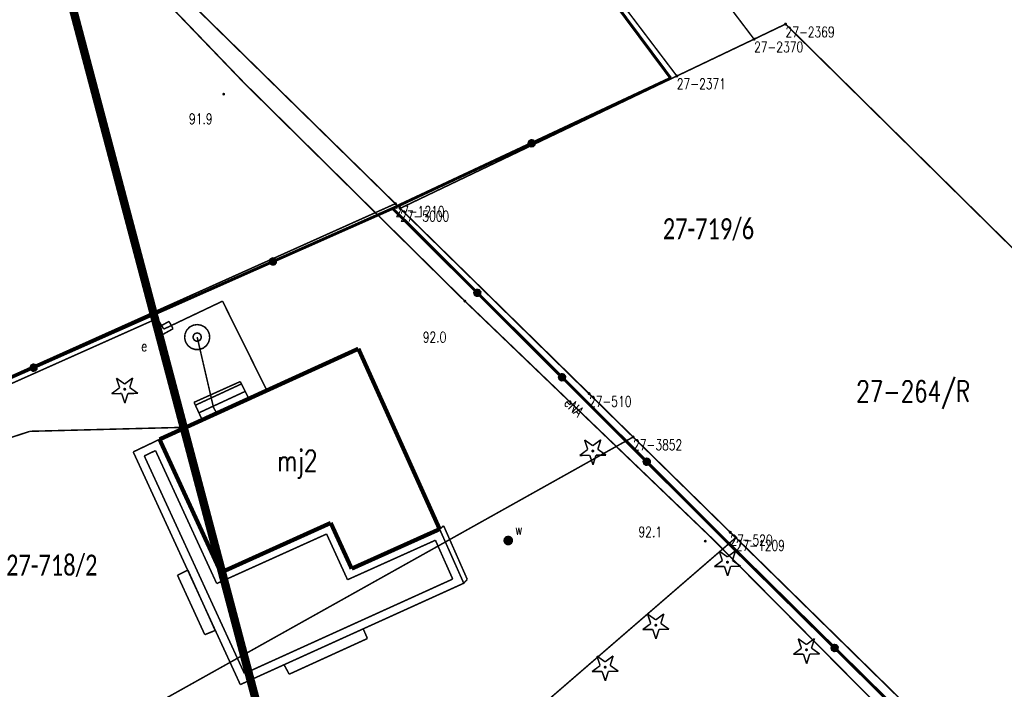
# Model space of a CAD drawing. Header units: metres. Extents: x 7542868 to 7543897, y 5828496 to 5830561.
# Tile 23 of 122: x 7543293 to 7543352, y 5829866 to 5829906. Entities that reach past the tile are written whole.
import ezdxf
from ezdxf.enums import TextEntityAlignment as Align

# ---------------------------------------------------------------- set-up
doc = ezdxf.new("R2010")
doc.units = ezdxf.units.M
doc.header["$MEASUREMENT"] = 0
for name, color, linetype in [('BDOT500_KTOK_L_4', 7, 'Continuous'), ('BDOT500_OBOP_T_0', 7, 'Continuous'), ('BDOT500_RTPW_T_0', 7, 'Continuous'), ('BUDYNKI_EGBB_E_T_0', 7, 'Continuous'), ('BUDYNKI_EGBB_L_0', 7, 'Continuous'), ('BUDYNKI_EGBE_L_0', 7, 'Continuous'), ('BUDYNKI_EGBE_L_3', 7, 'Continuous'), ('GESUT_SUPE_E_T_3', 7, 'Continuous'), ('GESUT_SUPE_L_3', 7, 'Continuous'), ('GESUT_SUPK_L_1', 7, 'Continuous'), ('GESUT_SUPW_L_1', 7, 'Continuous'), ('GESUT_SUUE_E_T_2', 7, 'Continuous'), ('GESUT_SUUE_T_3', 7, 'Continuous'), ('GESUT_SUUW_E_T_7', 7, 'Continuous'), ('GESUT_SUUW_T_1', 7, 'Continuous'), ('GESUT_SUUW_T_10', 7, 'Continuous'), ('GLOWNA_BAZA_DZIALKI', 7, 'Continuous'), ('GLOWNA_BAZA_NUMERY_PUNKTOW', 7, 'Continuous'), ('GLOWNA_BAZA_PUNKTY', 7, 'Continuous'), ('SZUMIN_511-1_DROGA_POM_UZUPEL__', 7, 'Continuous')]:
    doc.layers.add(name, color=color, linetype=linetype)
doc.layers.add('Numery_dzialek', color=7, linetype='Continuous', lineweight=13)
doc.styles.add('Legend', font='calibri.ttf')
doc.styles.add('STYL_ARIAL', font='simplex', dxfattribs={"width": 0.75, "oblique": 0.1})

msp = doc.modelspace()

# ---------------------------------------------------------------- linework, layer by layer
at = {"layer": 'BDOT500_KTOK_L_4', "color": 7, "const_width": 0.175}
for points in [[(7543327.8568, 5829908.3181), (7543332.0933, 5829902.6329)], [(7543332.0933, 5829902.6329), (7543323.7941, 5829898.7446)], [(7543323.6596, 5829898.6406), (7543323.6242, 5829898.7514), (7543323.6684, 5829898.859), (7543323.7713, 5829898.913), (7543323.8849, 5829898.8883), (7543323.956, 5829898.7962), (7543323.9514, 5829898.68), (7543323.8731, 5829898.594), (7543323.7579, 5829898.5785), (7543323.6596, 5829898.6406)], [(7543323.7941, 5829898.7446), (7543315.4949, 5829894.8562)], [(7543308.3519, 5829891.6869), (7543315.4949, 5829894.8562)], [(7543315.4949, 5829894.8562), (7543320.5508, 5829889.8156)], [(7543308.2174, 5829891.583), (7543308.1821, 5829891.6938), (7543308.2262, 5829891.8013), (7543308.3291, 5829891.8554), (7543308.4428, 5829891.8306), (7543308.5139, 5829891.7386), (7543308.5092, 5829891.6224), (7543308.4309, 5829891.5364), (7543308.3157, 5829891.5208), (7543308.2174, 5829891.583)], [(7543301.2089, 5829888.5177), (7543308.3519, 5829891.6869)], [(7543320.4163, 5829889.7117), (7543320.3809, 5829889.8224), (7543320.425, 5829889.93), (7543320.528, 5829889.9841), (7543320.6416, 5829889.9593), (7543320.7127, 5829889.8673), (7543320.7081, 5829889.7511), (7543320.6298, 5829889.6651), (7543320.5146, 5829889.6495), (7543320.4163, 5829889.7117)], [(7543320.5508, 5829889.8156), (7543325.6067, 5829884.7751)], [(7543294.066, 5829885.3485), (7543301.2089, 5829888.5177)], [(7543301.0744, 5829888.4137), (7543301.0391, 5829888.5245), (7543301.0832, 5829888.6321), (7543301.1862, 5829888.6862), (7543301.2998, 5829888.6614), (7543301.3709, 5829888.5694), (7543301.3662, 5829888.4532), (7543301.288, 5829888.3672), (7543301.1727, 5829888.3516), (7543301.0744, 5829888.4137)], [(7543286.923, 5829882.1792), (7543294.066, 5829885.3485)], [(7543293.9314, 5829885.2445), (7543293.8961, 5829885.3553), (7543293.9402, 5829885.4629), (7543294.0432, 5829885.5169), (7543294.1568, 5829885.4922), (7543294.2279, 5829885.4002), (7543294.2232, 5829885.284), (7543294.145, 5829885.1979), (7543294.0297, 5829885.1824), (7543293.9314, 5829885.2445)], [(7543325.4721, 5829884.6711), (7543325.4368, 5829884.7819), (7543325.4809, 5829884.8895), (7543325.5839, 5829884.9435), (7543325.6975, 5829884.9188), (7543325.7686, 5829884.8268), (7543325.7639, 5829884.7106), (7543325.6857, 5829884.6246), (7543325.5704, 5829884.609), (7543325.4721, 5829884.6711)], [(7543325.6067, 5829884.7751), (7543330.6625, 5829879.7345)], [(7543330.528, 5829879.6306), (7543330.4927, 5829879.7413), (7543330.5368, 5829879.8489), (7543330.6398, 5829879.903), (7543330.7534, 5829879.8782), (7543330.8245, 5829879.7862), (7543330.8198, 5829879.67), (7543330.7416, 5829879.584), (7543330.6263, 5829879.5684), (7543330.528, 5829879.6306)], [(7543330.6625, 5829879.7345), (7543335.7184, 5829874.694)], [(7543335.7184, 5829874.694), (7543341.8817, 5829868.616)], [(7543341.7472, 5829868.512), (7543341.7118, 5829868.6228), (7543341.756, 5829868.7304), (7543341.8589, 5829868.7844), (7543341.9725, 5829868.7597), (7543342.0436, 5829868.6677), (7543342.039, 5829868.5515), (7543341.9607, 5829868.4655), (7543341.8455, 5829868.4499), (7543341.7472, 5829868.512)], [(7543341.8817, 5829868.616), (7543348.045, 5829862.538)]]:
    msp.add_lwpolyline(points, dxfattribs=at)
at = {"layer": 'BDOT500_OBOP_T_0', "color": 3, "const_width": 0.09}
for points in [[(7543299.4967, 5829884.3763), (7543299.9777, 5829884.735)], [(7543299.9777, 5829884.735), (7543299.7994, 5829884.1621)], [(7543298.7184, 5829883.7959), (7543299.1994, 5829884.1546)], [(7543299.0069, 5829884.723), (7543299.4967, 5829884.3763)], [(7543299.1994, 5829884.1546), (7543299.0069, 5829884.723)], [(7543299.7994, 5829884.1621), (7543300.2892, 5829883.8154)], [(7543299.3184, 5829883.8034), (7543298.7184, 5829883.7959)], [(7543299.5109, 5829883.235), (7543299.3184, 5829883.8034)], [(7543299.5006, 5829884.1059), (7543299.5324, 5829884.0927), (7543299.5456, 5829884.0609), (7543299.5324, 5829884.0291), (7543299.5006, 5829884.0159), (7543299.4688, 5829884.0291), (7543299.4556, 5829884.0609), (7543299.4688, 5829884.0927), (7543299.5006, 5829884.1059)], [(7543299.6892, 5829883.808), (7543299.5109, 5829883.235)], [(7543300.2892, 5829883.8154), (7543299.6892, 5829883.808)], [(7543326.9507, 5829881.0365), (7543327.4405, 5829880.6898)], [(7543327.1432, 5829880.4681), (7543326.9507, 5829881.0365)], [(7543327.4405, 5829880.6898), (7543327.9215, 5829881.0485)], [(7543327.9215, 5829881.0485), (7543327.7432, 5829880.4756)], [(7543326.6622, 5829880.1094), (7543327.1432, 5829880.4681)], [(7543327.2622, 5829880.1169), (7543326.6622, 5829880.1094)], [(7543327.4547, 5829879.5485), (7543327.2622, 5829880.1169)], [(7543327.4444, 5829880.4194), (7543327.4762, 5829880.4062), (7543327.4894, 5829880.3744), (7543327.4762, 5829880.3426), (7543327.4444, 5829880.3294), (7543327.4126, 5829880.3426), (7543327.3994, 5829880.3744), (7543327.4126, 5829880.4062), (7543327.4444, 5829880.4194)], [(7543327.633, 5829880.1215), (7543327.4547, 5829879.5485)], [(7543328.233, 5829880.1289), (7543327.633, 5829880.1215)], [(7543327.7432, 5829880.4756), (7543328.233, 5829880.1289)], [(7543334.9873, 5829874.4007), (7543335.4771, 5829874.0541)], [(7543335.1798, 5829873.8324), (7543334.9873, 5829874.4007)], [(7543335.4771, 5829874.0541), (7543335.9581, 5829874.4128)], [(7543335.9581, 5829874.4128), (7543335.7798, 5829873.8398)], [(7543334.6988, 5829873.4737), (7543335.1798, 5829873.8324)], [(7543335.481, 5829873.7836), (7543335.5128, 5829873.7705), (7543335.526, 5829873.7386), (7543335.5128, 5829873.7068), (7543335.481, 5829873.6936), (7543335.4492, 5829873.7068), (7543335.436, 5829873.7386), (7543335.4492, 5829873.7705), (7543335.481, 5829873.7836)], [(7543335.7798, 5829873.8398), (7543336.2696, 5829873.4932)], [(7543335.2988, 5829873.4811), (7543334.6988, 5829873.4737)], [(7543335.4913, 5829872.9128), (7543335.2988, 5829873.4811)], [(7543335.6696, 5829873.4857), (7543335.4913, 5829872.9128)], [(7543336.2696, 5829873.4932), (7543335.6696, 5829873.4857)], [(7543330.711, 5829870.6405), (7543331.2008, 5829870.2938)], [(7543330.9035, 5829870.0721), (7543330.711, 5829870.6405)], [(7543331.2008, 5829870.2938), (7543331.6818, 5829870.6525)], [(7543331.6818, 5829870.6525), (7543331.5035, 5829870.0796)], [(7543330.4224, 5829869.7134), (7543330.9035, 5829870.0721)], [(7543331.5035, 5829870.0796), (7543331.9933, 5829869.7329)], [(7543331.0224, 5829869.7209), (7543330.4224, 5829869.7134)], [(7543331.2149, 5829869.1525), (7543331.0224, 5829869.7209)], [(7543331.2047, 5829870.0234), (7543331.2365, 5829870.0102), (7543331.2497, 5829869.9784), (7543331.2365, 5829869.9466), (7543331.2047, 5829869.9334), (7543331.1728, 5829869.9466), (7543331.1597, 5829869.9784), (7543331.1728, 5829870.0102), (7543331.2047, 5829870.0234)], [(7543331.3933, 5829869.7255), (7543331.2149, 5829869.1525)], [(7543331.9933, 5829869.7329), (7543331.3933, 5829869.7255)], [(7543339.7061, 5829869.1659), (7543340.1959, 5829868.8192)], [(7543339.8986, 5829868.5975), (7543339.7061, 5829869.1659)], [(7543340.1959, 5829868.8192), (7543340.6769, 5829869.1779)], [(7543340.6769, 5829869.1779), (7543340.4986, 5829868.605)], [(7543339.4175, 5829868.2388), (7543339.8986, 5829868.5975)], [(7543340.1998, 5829868.5488), (7543340.2316, 5829868.5356), (7543340.2448, 5829868.5038), (7543340.2316, 5829868.472), (7543340.1998, 5829868.4588), (7543340.1679, 5829868.472), (7543340.1548, 5829868.5038), (7543340.1679, 5829868.5356), (7543340.1998, 5829868.5488)], [(7543340.4986, 5829868.605), (7543340.9884, 5829868.2583)], [(7543327.688, 5829868.1337), (7543328.1778, 5829867.787)], [(7543327.8805, 5829867.5653), (7543327.688, 5829868.1337)], [(7543328.1778, 5829867.787), (7543328.6588, 5829868.1457)], [(7543328.6588, 5829868.1457), (7543328.4805, 5829867.5728)], [(7543340.0175, 5829868.2463), (7543339.4175, 5829868.2388)], [(7543340.21, 5829867.6779), (7543340.0175, 5829868.2463)], [(7543340.3884, 5829868.2509), (7543340.21, 5829867.6779)], [(7543340.9884, 5829868.2583), (7543340.3884, 5829868.2509)], [(7543327.3995, 5829867.2066), (7543327.8805, 5829867.5653)], [(7543327.9995, 5829867.2141), (7543327.3995, 5829867.2066)], [(7543328.192, 5829866.6457), (7543327.9995, 5829867.2141)], [(7543328.1817, 5829867.5166), (7543328.2135, 5829867.5034), (7543328.2267, 5829867.4716), (7543328.2135, 5829867.4397), (7543328.1817, 5829867.4266), (7543328.1499, 5829867.4397), (7543328.1367, 5829867.4716), (7543328.1499, 5829867.5034), (7543328.1817, 5829867.5166)], [(7543328.3703, 5829867.2187), (7543328.192, 5829866.6457)], [(7543328.9703, 5829867.2261), (7543328.3703, 5829867.2187)], [(7543328.4805, 5829867.5728), (7543328.9703, 5829867.2261)]]:
    msp.add_lwpolyline(points, dxfattribs=at)
at = {"layer": 'BDOT500_RTPW_T_0', "color": 7, "const_width": 0.075}
for points in [[(7543305.4558, 5829901.6786), (7543305.4426, 5829901.6468), (7543305.4108, 5829901.6336), (7543305.379, 5829901.6468), (7543305.3658, 5829901.6786), (7543305.379, 5829901.7104), (7543305.4108, 5829901.7236), (7543305.4426, 5829901.7104), (7543305.4558, 5829901.6786)], [(7543319.8491, 5829889.3253), (7543319.8359, 5829889.2935), (7543319.8041, 5829889.2803), (7543319.7723, 5829889.2935), (7543319.7591, 5829889.3253), (7543319.7723, 5829889.3572), (7543319.8041, 5829889.3703), (7543319.8359, 5829889.3572), (7543319.8491, 5829889.3253)], [(7543334.2005, 5829874.9945), (7543334.1874, 5829874.9626), (7543334.1555, 5829874.9495), (7543334.1237, 5829874.9626), (7543334.1105, 5829874.9945), (7543334.1237, 5829875.0263), (7543334.1555, 5829875.0395), (7543334.1874, 5829875.0263), (7543334.2005, 5829874.9945)]]:
    msp.add_lwpolyline(points, dxfattribs=at)
at = {"layer": 'BUDYNKI_EGBB_L_0', "color": 34, "const_width": 0.25}
for points in [[(7543313.45, 5829886.48), (7543301.58, 5829881.07)], [(7543318.3, 5829875.71), (7543313.45, 5829886.48)], [(7543301.58, 5829881.07), (7543305.24, 5829873.12)], [(7543305.24, 5829873.12), (7543311.8, 5829876.08)], [(7543311.8, 5829876.08), (7543313.05, 5829873.35)], [(7543313.05, 5829873.35), (7543318.3, 5829875.71)]]:
    msp.add_lwpolyline(points, dxfattribs=at)
at = {"layer": 'BUDYNKI_EGBE_L_0', "color": 7, "const_width": 0.09}
for points in [[(7543301.58, 5829881.07), (7543300.01, 5829880.32)], [(7543305.24, 5829873.12), (7543301.58, 5829881.07)], [(7543300.01, 5829880.32), (7543306.4, 5829866.43)], [(7543300.6702, 5829880.0813), (7543301.3379, 5829880.4002)], [(7543306.6464, 5829867.0908), (7543300.6702, 5829880.0813)], [(7543301.3379, 5829880.4002), (7543304.9933, 5829872.4602)], [(7543311.8, 5829876.08), (7543305.24, 5829873.12)], [(7543313.05, 5829873.35), (7543311.8, 5829876.08)], [(7543304.9933, 5829872.4602), (7543311.5524, 5829875.4197)], [(7543311.5524, 5829875.4197), (7543312.8021, 5829872.6904)], [(7543318.3, 5829875.71), (7543313.05, 5829873.35)], [(7543319.74, 5829872.48), (7543318.3, 5829875.71)], [(7543312.8021, 5829872.6904), (7543318.0476, 5829875.0483)], [(7543318.0476, 5829875.0483), (7543319.081, 5829872.7302)], [(7543306.4, 5829866.43), (7543319.74, 5829872.48)], [(7543319.081, 5829872.7302), (7543306.6464, 5829867.0908)]]:
    msp.add_lwpolyline(points, dxfattribs=at)
at = {"layer": 'BUDYNKI_EGBE_L_3', "color": 7, "const_width": 0.09}
for points in [[(7543303.64, 5829883.28), (7543306.4, 5829884.52)], [(7543303.7199, 5829883.1075), (7543306.4697, 5829884.3805)], [(7543306.4, 5829884.52), (7543306.92, 5829883.48)], [(7543303.9299, 5829882.6537), (7543306.6934, 5829883.9331)], [(7543304.14, 5829882.2), (7543303.64, 5829883.28)], [(7543304.14, 5829882.2), (7543306.9171, 5829883.4857)], [(7543306.92, 5829883.48), (7543304.14, 5829882.2)], [(7543318.3, 5829875.71), (7543318.54, 5829875.91)], [(7543319.74, 5829872.48), (7543318.3, 5829875.71)], [(7543318.54, 5829875.91), (7543319.95, 5829872.71)], [(7543302.65, 5829872.96), (7543303.27, 5829873.27)], [(7543303.27, 5829873.27), (7543304.9, 5829869.66)], [(7543304.28, 5829869.41), (7543302.65, 5829872.96)], [(7543319.95, 5829872.71), (7543319.74, 5829872.48)], [(7543304.9, 5829869.66), (7543304.28, 5829869.41)], [(7543313.7383, 5829869.7581), (7543309.0134, 5829867.6152)], [(7543313.99, 5829869.18), (7543313.7383, 5829869.7581)], [(7543313.99, 5829869.18), (7543309.32, 5829867.05)], [(7543309.32, 5829867.05), (7543309.0134, 5829867.6152)]]:
    msp.add_lwpolyline(points, dxfattribs=at)
at = {"layer": 'GESUT_SUPE_L_3', "color": 1, "const_width": 0.09}
for points in [[(7543306.6314, 5829902.3456), (7543293.7359, 5829915.7678)], [(7543319.8041, 5829889.3253), (7543306.6314, 5829902.3456)], [(7543305.34, 5829889.32), (7543301.83, 5829887.65)], [(7543307.9869, 5829883.9901), (7543305.34, 5829889.32)], [(7543334.5852, 5829875.1361), (7543319.8041, 5829889.3253)], [(7543301.45, 5829888.29), (7543279.35, 5829878.42)], [(7543301.83, 5829887.65), (7543301.45, 5829888.29)], [(7543344.5063, 5829865.1337), (7543334.5852, 5829875.1361)]]:
    msp.add_lwpolyline(points, dxfattribs=at)
at = {"layer": 'GESUT_SUPK_L_1', "color": 34, "const_width": 0.09}
for points in [[(7543293.84, 5829881.55), (7543286.56, 5829879.16)], [(7543293.84, 5829881.55), (7543286.56, 5829879.16)], [(7543293.84, 5829881.55), (7543303.1609, 5829881.7905)], [(7543303.1609, 5829881.7905), (7543293.84, 5829881.55)]]:
    msp.add_lwpolyline(points, dxfattribs=at)
at = {"layer": 'GESUT_SUPW_L_1', "color": 5, "const_width": 0.09}
for points in [[(7543303.8266, 5829887.1737), (7543304.8, 5829882.97)], [(7543303.8266, 5829887.1737), (7543304.8, 5829882.97)], [(7543304.8, 5829882.97), (7543305.0125, 5829882.6017)], [(7543304.8, 5829882.97), (7543305.0125, 5829882.6017)]]:
    msp.add_lwpolyline(points, dxfattribs=at)
at = {"layer": 'GESUT_SUUE_T_3', "color": 7, "const_width": 0.09}
for points in [[(7543302.1457, 5829888.1114), (7543301.2715, 5829887.6257)], [(7543301.5143, 5829887.1886), (7543302.3885, 5829887.6743)], [(7543302.3885, 5829887.6743), (7543302.1457, 5829888.1114)], [(7543301.2715, 5829887.6257), (7543301.5143, 5829887.1886)]]:
    msp.add_lwpolyline(points, dxfattribs=at)
at = {"layer": 'GESUT_SUUW_T_1', "color": 7, "const_width": 0.09}
for points in [[(7543303.8266, 5829887.9237), (7543304.0701, 5829887.8831), (7543304.2873, 5829887.7656), (7543304.4545, 5829887.584), (7543304.5537, 5829887.3579), (7543304.574, 5829887.1118), (7543304.5134, 5829886.8725), (7543304.3784, 5829886.6658), (7543304.1836, 5829886.5141), (7543303.95, 5829886.434), (7543303.7032, 5829886.434), (7543303.4696, 5829886.5141), (7543303.2748, 5829886.6658), (7543303.1398, 5829886.8725), (7543303.0792, 5829887.1118), (7543303.0996, 5829887.3579), (7543303.1987, 5829887.584), (7543303.3659, 5829887.7656), (7543303.5831, 5829887.8831), (7543303.8266, 5829887.9237)], [(7543303.8266, 5829887.4237), (7543303.9618, 5829887.3841), (7543304.054, 5829887.2776), (7543304.0741, 5829887.1382), (7543304.0155, 5829887.01), (7543303.897, 5829886.9339), (7543303.7562, 5829886.9339), (7543303.6377, 5829887.01), (7543303.5791, 5829887.1382), (7543303.5992, 5829887.2776), (7543303.6914, 5829887.3841), (7543303.8266, 5829887.4237)]]:
    msp.add_lwpolyline(points, dxfattribs=at)
at = {"layer": 'GESUT_SUUW_T_10', "color": 7, "const_width": 0.09}
for points in [[(7543322.394, 5829875.2812), (7543322.5292, 5829875.2415), (7543322.6214, 5829875.1351), (7543322.6415, 5829874.9956), (7543322.583, 5829874.8675), (7543322.4644, 5829874.7914), (7543322.3236, 5829874.7914), (7543322.2051, 5829874.8675), (7543322.1466, 5829874.9956), (7543322.1666, 5829875.1351), (7543322.2589, 5829875.2415), (7543322.394, 5829875.2812)], [(7543322.394, 5829875.2562), (7543322.5263, 5829875.2133), (7543322.608, 5829875.1008), (7543322.608, 5829874.9617), (7543322.5263, 5829874.8492), (7543322.394, 5829874.8062), (7543322.2618, 5829874.8492), (7543322.18, 5829874.9617), (7543322.18, 5829875.1008), (7543322.2618, 5829875.2133), (7543322.394, 5829875.2562)], [(7543322.394, 5829875.2312), (7543322.5226, 5829875.1844), (7543322.591, 5829875.066), (7543322.5672, 5829874.9312), (7543322.4624, 5829874.8433), (7543322.3256, 5829874.8433), (7543322.2208, 5829874.9312), (7543322.1971, 5829875.066), (7543322.2655, 5829875.1844), (7543322.394, 5829875.2312)], [(7543322.394, 5829875.2062), (7543322.5065, 5829875.1653), (7543322.5664, 5829875.0616), (7543322.5456, 5829874.9437), (7543322.4539, 5829874.8668), (7543322.3342, 5829874.8668), (7543322.2425, 5829874.9437), (7543322.2217, 5829875.0616), (7543322.2815, 5829875.1653), (7543322.394, 5829875.2062)], [(7543322.394, 5829875.1812), (7543322.5001, 5829875.1373), (7543322.544, 5829875.0312), (7543322.5001, 5829874.9252), (7543322.394, 5829874.8812), (7543322.288, 5829874.9252), (7543322.244, 5829875.0312), (7543322.288, 5829875.1373), (7543322.394, 5829875.1812)], [(7543322.394, 5829875.1562), (7543322.4824, 5829875.1196), (7543322.519, 5829875.0312), (7543322.4824, 5829874.9428), (7543322.394, 5829874.9062), (7543322.3056, 5829874.9428), (7543322.269, 5829875.0312), (7543322.3056, 5829875.1196), (7543322.394, 5829875.1562)], [(7543322.394, 5829875.1312), (7543322.4647, 5829875.1019), (7543322.494, 5829875.0312), (7543322.4647, 5829874.9605), (7543322.394, 5829874.9312), (7543322.3233, 5829874.9605), (7543322.294, 5829875.0312), (7543322.3233, 5829875.1019), (7543322.394, 5829875.1312)], [(7543322.394, 5829875.1062), (7543322.447, 5829875.0843), (7543322.469, 5829875.0312), (7543322.447, 5829874.9782), (7543322.394, 5829874.9562), (7543322.341, 5829874.9782), (7543322.319, 5829875.0312), (7543322.341, 5829875.0843), (7543322.394, 5829875.1062)], [(7543322.394, 5829875.0812), (7543322.4294, 5829875.0666), (7543322.444, 5829875.0312), (7543322.4294, 5829874.9959), (7543322.394, 5829874.9812), (7543322.3587, 5829874.9959), (7543322.344, 5829875.0312), (7543322.3587, 5829875.0666), (7543322.394, 5829875.0812)], [(7543322.394, 5829875.0562), (7543322.4117, 5829875.0489), (7543322.419, 5829875.0312), (7543322.4117, 5829875.0135), (7543322.394, 5829875.0062), (7543322.3763, 5829875.0135), (7543322.369, 5829875.0312), (7543322.3763, 5829875.0489), (7543322.394, 5829875.0562)], [(7543322.394, 5829875.0384), (7543322.3991, 5829875.0363), (7543322.4012, 5829875.0312), (7543322.3991, 5829875.0262), (7543322.394, 5829875.0241), (7543322.389, 5829875.0262), (7543322.3869, 5829875.0312), (7543322.389, 5829875.0363), (7543322.394, 5829875.0384)]]:
    msp.add_lwpolyline(points, dxfattribs=at)
at = {"layer": 'GLOWNA_BAZA_DZIALKI', "color": 92, "lineweight": 20, "const_width": 0.09}
for points in [[(7543332.46, 5829902.76), (7543298.21, 5829947.93)], [(7543315.66, 5829895.14), (7543293.45, 5829916.92)], [(7543337.07, 5829904.96), (7543334.04, 5829908.95)], [(7543337.07, 5829904.96), (7543338.95, 5829905.86)], [(7543338.95, 5829905.86), (7543369.13, 5829876.08)], [(7543332.46, 5829902.76), (7543337.07, 5829904.96)], [(7543315.94, 5829894.86), (7543332.46, 5829902.76)], [(7543279.63, 5829878.97), (7543315.66, 5829895.14)], [(7543315.94, 5829894.86), (7543315.66, 5829895.14)], [(7543327.22, 5829883.8), (7543315.94, 5829894.86)], [(7543329.85, 5829881.21), (7543327.22, 5829883.8)], [(7543285.5, 5829856.41), (7543329.85, 5829881.21)], [(7543335.65, 5829875.52), (7543329.85, 5829881.21)], [(7543335.98, 5829875.2), (7543335.65, 5829875.52)], [(7543298.57, 5829842.86), (7543335.98, 5829875.2)], [(7543348, 5829863.41), (7543335.98, 5829875.2)]]:
    msp.add_lwpolyline(points, dxfattribs=at)
at = {"layer": 'GLOWNA_BAZA_PUNKTY', "color": 7, "const_width": 0.09}
for points in [[(7543338.95, 5829905.905), (7543338.9818, 5829905.8918), (7543338.995, 5829905.86), (7543338.9818, 5829905.8282), (7543338.95, 5829905.815), (7543338.9182, 5829905.8282), (7543338.905, 5829905.86), (7543338.9182, 5829905.8918), (7543338.95, 5829905.905)], [(7543337.07, 5829905.005), (7543337.1018, 5829904.9918), (7543337.115, 5829904.96), (7543337.1018, 5829904.9282), (7543337.07, 5829904.915), (7543337.0382, 5829904.9282), (7543337.025, 5829904.96), (7543337.0382, 5829904.9918), (7543337.07, 5829905.005)], [(7543332.46, 5829902.805), (7543332.4918, 5829902.7918), (7543332.505, 5829902.76), (7543332.4918, 5829902.7282), (7543332.46, 5829902.715), (7543332.4282, 5829902.7282), (7543332.415, 5829902.76), (7543332.4282, 5829902.7918), (7543332.46, 5829902.805)], [(7543315.66, 5829895.185), (7543315.6918, 5829895.1718), (7543315.705, 5829895.14), (7543315.6918, 5829895.1082), (7543315.66, 5829895.095), (7543315.6282, 5829895.1082), (7543315.615, 5829895.14), (7543315.6282, 5829895.1718), (7543315.66, 5829895.185)], [(7543315.94, 5829894.905), (7543315.9718, 5829894.8918), (7543315.985, 5829894.86), (7543315.9718, 5829894.8282), (7543315.94, 5829894.815), (7543315.9082, 5829894.8282), (7543315.895, 5829894.86), (7543315.9082, 5829894.8918), (7543315.94, 5829894.905)], [(7543327.22, 5829883.845), (7543327.2518, 5829883.8318), (7543327.265, 5829883.8), (7543327.2518, 5829883.7682), (7543327.22, 5829883.755), (7543327.1882, 5829883.7682), (7543327.175, 5829883.8), (7543327.1882, 5829883.8318), (7543327.22, 5829883.845)], [(7543329.85, 5829881.255), (7543329.8818, 5829881.2418), (7543329.895, 5829881.21), (7543329.8818, 5829881.1782), (7543329.85, 5829881.165), (7543329.8182, 5829881.1782), (7543329.805, 5829881.21), (7543329.8182, 5829881.2418), (7543329.85, 5829881.255)], [(7543335.65, 5829875.565), (7543335.6818, 5829875.5518), (7543335.695, 5829875.52), (7543335.6818, 5829875.4882), (7543335.65, 5829875.475), (7543335.6182, 5829875.4882), (7543335.605, 5829875.52), (7543335.6182, 5829875.5518), (7543335.65, 5829875.565)], [(7543335.98, 5829875.245), (7543336.0118, 5829875.2318), (7543336.025, 5829875.2), (7543336.0118, 5829875.1682), (7543335.98, 5829875.155), (7543335.9482, 5829875.1682), (7543335.935, 5829875.2), (7543335.9482, 5829875.2318), (7543335.98, 5829875.245)]]:
    msp.add_lwpolyline(points, dxfattribs=at)
at = {"layer": 'SZUMIN_511-1_DROGA_POM_UZUPEL__', "color": 7, "const_width": 0.09}
for points in [[(7543298.21, 5829947.93), (7543332.46, 5829902.76)], [(7543293.45, 5829916.92), (7543315.66, 5829895.14)], [(7543334.04, 5829908.95), (7543337.07, 5829904.96)], [(7543337.07, 5829904.96), (7543338.95, 5829905.86)], [(7543338.95, 5829905.86), (7543369.13, 5829876.08)], [(7543332.46, 5829902.76), (7543337.07, 5829904.96)], [(7543332.46, 5829902.76), (7543315.94, 5829894.86)], [(7543315.66, 5829895.14), (7543279.63, 5829878.97)], [(7543315.94, 5829894.86), (7543315.66, 5829895.14)], [(7543315.94, 5829894.86), (7543329.85, 5829881.21)], [(7543329.85, 5829881.21), (7543348.38, 5829863.03)]]:
    msp.add_lwpolyline(points, dxfattribs=at)
at = {"layer": 'SZUMIN_511-1_DROGA_POM_UZUPEL__', "color": 3}
for points, const_width in [([(7543290.622, 5829928.644), (7543381.895, 5829583.703)], 0.5), ([(7543293.45, 5829916.92), (7543315.66, 5829895.14)], 0.09), ([(7543337.07, 5829904.96), (7543338.95, 5829905.86)], 0.09), ([(7543338.95, 5829905.86), (7543369.13, 5829876.08)], 0.09), ([(7543332.46, 5829902.76), (7543337.07, 5829904.96)], 0.09), ([(7543315.94, 5829894.86), (7543332.46, 5829902.76)], 0.09), ([(7543315.66, 5829895.14), (7543279.63, 5829878.97)], 0.09), ([(7543329.85, 5829881.21), (7543315.94, 5829894.86)], 0.09), ([(7543348.38, 5829863.03), (7543329.85, 5829881.21)], 0.09)]:
    msp.add_lwpolyline(points, dxfattribs=dict(at, const_width=const_width))

# ---------------------------------------------------------------- texts
at = {"layer": 'BDOT500_RTPW_T_0', "color": 7, "style": 'STYL_ARIAL', "width": 0.75}
for s, p in [('91.9', (7543303.3359, 5829900.5145)), ('92.0', (7543317.2949, 5829887.4804)), ('92.1', (7543330.1724, 5829875.8572))]:
    msp.add_text(s, height=0.625, dxfattribs=at).set_placement(p, align=Align.TOP_LEFT)
at = {"layer": 'BUDYNKI_EGBB_E_T_0', "color": 7, "style": 'STYL_ARIAL', "width": 0.75}
msp.add_text('mj2', height=1.25, dxfattribs=at).set_placement((7543309.7998, 5829879.7917), align=Align.MIDDLE_CENTER)
at = {"layer": 'GESUT_SUPE_E_T_3', "color": 1, "style": 'STYL_ARIAL', "width": 0.75}
msp.add_text('eNA', height=0.625, rotation=316.1704, dxfattribs=at).set_placement((7543326.3185, 5829882.9995), align=Align.MIDDLE_CENTER)
at = {"layer": 'GESUT_SUUE_E_T_2', "color": 7, "style": 'STYL_ARIAL', "width": 0.75}
msp.add_text('e', height=0.625, dxfattribs=at).set_placement((7543300.4787, 5829886.9588), align=Align.TOP_LEFT)
at = {"layer": 'GESUT_SUUW_E_T_7', "color": 7, "style": 'STYL_ARIAL', "width": 0.75}
msp.add_text('w', height=0.625, dxfattribs=at).set_placement((7543322.8039, 5829875.1828), align=Align.BOTTOM_LEFT)
at = {"layer": 'GLOWNA_BAZA_NUMERY_PUNKTOW', "color": 7, "style": 'STYL_ARIAL', "width": 0.75}
for s, p in [('27-2369', (7543338.95, 5829905.7038)), ('27-2370', (7543337.07, 5829904.8037)), ('27-2371', (7543332.46, 5829902.6037)), ('27-1210', (7543315.66, 5829894.9837)), ('27-5000', (7543315.94, 5829894.7038)), ('27-510', (7543327.22, 5829883.6437)), ('27-3852', (7543329.85, 5829881.0537)), ('27-520', (7543335.65, 5829875.3637)), ('27-1209', (7543335.98, 5829875.0438))]:
    msp.add_text(s, height=0.625, dxfattribs=at).set_placement(p, align=Align.TOP_LEFT)
at = {"layer": 'Numery_dzialek', "color": 92, "linetype": 'Continuous', "style": 'Legend', "width": 0.75}
for s, p in [('27-719/6', (7543331.62, 5829894.2675)), ('27-718/2', (7543292.42, 5829874.1875))]:
    msp.add_text(s, height=1.25, dxfattribs=at).set_placement(p, align=Align.TOP_LEFT)
at = {"layer": 'SZUMIN_511-1_DROGA_POM_UZUPEL__', "color": 7, "style": 'STYL_ARIAL', "width": 0.75}
msp.add_text('27-264/R', height=1.25, dxfattribs=at).set_placement((7543343.17, 5829884.5575), align=Align.TOP_LEFT)

doc.saveas('drawing.dxf')
